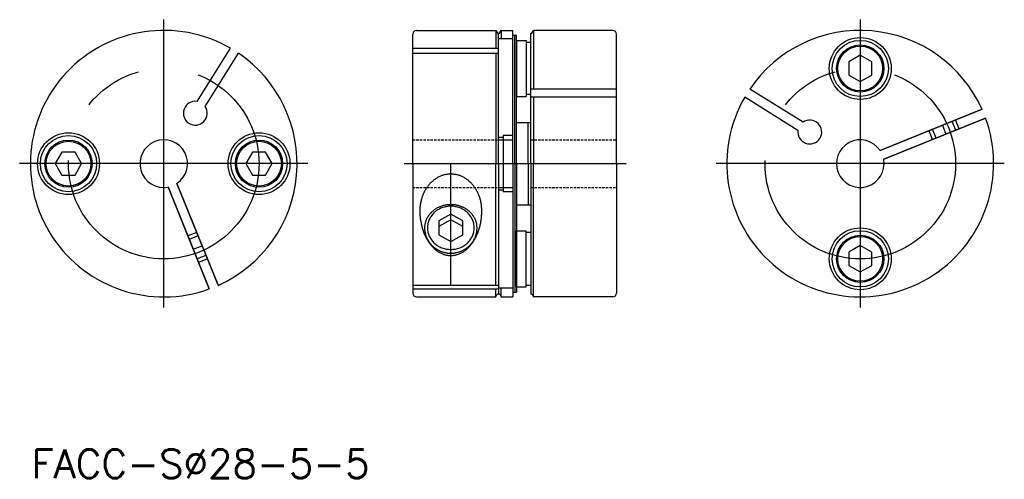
# Model space of a CAD drawing. Extents: x 68 to 171, y 41 to 89.
import ezdxf

# ---------------------------------------------------------------- set-up
doc = ezdxf.new("R2010")
doc.units = 0
doc.linetypes.add('CENTER', pattern=[50.8, 31.75, -6.35, 6.35, -6.35])
doc.linetypes.add('HIDDEN', pattern=[0.375, 0.25, -0.125])
doc.layers.get('0').update_dxf_attribs({"linetype": 'CONTINUOUS'})
doc.layers.add('CENTER', color=1, linetype='CENTER')
doc.styles.get("Standard").update_dxf_attribs({"font": 'txt.shx', "bigfont": 'chineset.shx'})

msp = doc.modelspace()

# ---------------------------------------------------------------- linework, layer by layer
at = {"color": 7, "linetype": 'CONTINUOUS'}
for p, q in [((109.05, 73.7), (109.05, 87.3)), ((109.45, 87.7), (117.76, 87.7)), ((117.76, 87.7), (117.76, 85.83)), ((117.76, 87.7), (117.87, 87.5)), ((118.05, 73.7), (118.05, 87.4)), ((118.22, 87.5), (118.34, 87.7)), ((118.34, 87.7), (118.34, 86.8)), ((118.34, 87.7), (119.55, 87.7)), ((119.55, 73.7), (119.55, 87.7)), ((119.55, 73.7), (119.55, 87.2)), ((119.55, 87.2), (119.95, 87.2)), ((119.75, 73.7), (119.75, 87.2)), ((119.95, 73.7), (119.95, 87.2)), ((121.45, 73.7), (121.45, 87.4)), ((121.62, 87.5), (121.74, 87.7)), ((121.74, 87.7), (121.74, 81.54)), ((130.05, 87.7), (121.74, 87.7)), ((130.45, 73.7), (130.45, 87.3)), ((86.4, 80.24), (89.9, 85.83)), ((86.4, 80.24), (89.9, 85.83)), ((109.05, 85.83), (118.05, 85.83)), ((119.55, 86.8), (118.05, 86.8)), ((119.95, 86.65), (119.95, 80.75)), ((119.95, 86.65), (120.95, 86.65)), ((120.95, 86.65), (120.95, 80.75)), ((120.95, 86.45), (121.45, 86.45)), ((87.25, 79.71), (90.75, 85.3)), ((87.25, 79.71), (90.75, 85.3)), ((109.05, 85.3), (118.05, 85.3)), ((117.76, 85.3), (117.76, 73.7)), ((156.03, 85.09), (154.83, 84.4)), ((157.23, 84.4), (156.03, 85.09)), ((154.83, 84.4), (154.83, 83.01)), ((157.23, 83.01), (157.23, 84.4)), ((154.83, 83.01), (156.03, 82.32)), ((156.03, 82.32), (157.23, 83.01)), ((119.95, 80.75), (120.95, 80.75)), ((121.45, 80.95), (120.95, 80.95)), ((130.45, 81.54), (121.45, 81.54)), ((130.45, 80.69), (121.45, 80.69)), ((121.74, 80.69), (121.74, 73.7)), ((149.49, 77.2), (143.9, 80.69)), ((149.49, 77.2), (143.9, 80.69)), ((150.02, 78.05), (144.43, 81.54)), ((150.02, 78.05), (144.43, 81.54)), ((158.11, 75.09), (168.82, 79.41)), ((168.82, 79.41), (158.11, 75.09)), ((119.95, 78.03), (121.45, 78.03)), ((121.16, 73.7), (121.16, 78.03)), ((158.49, 74.16), (169.19, 78.48)), ((169.19, 78.48), (158.49, 74.16)), ((118.55, 76.65), (118.55, 70.75)), ((119.55, 76.65), (118.55, 76.65)), ((118.55, 76.45), (118.05, 76.45)), ((118.05, 76.2), (119.55, 76.2)), ((72.22, 74.9), (71.52, 73.7)), ((73.6, 74.9), (72.22, 74.9)), ((74.29, 73.7), (73.6, 74.9)), ((92.22, 74.9), (91.52, 73.7)), ((93.6, 74.9), (92.22, 74.9)), ((94.29, 73.7), (93.6, 74.9)), ((71.52, 73.7), (72.22, 72.5)), ((73.6, 72.5), (74.29, 73.7)), ((91.52, 73.7), (92.22, 72.5)), ((93.6, 72.5), (94.29, 73.7)), ((109.05, 73.7), (109.05, 60.1)), ((117.76, 60.92), (117.76, 73.7)), ((118.05, 73.7), (118.05, 60)), ((119.55, 73.7), (119.55, 59.7)), ((119.55, 73.7), (119.55, 60.2)), ((119.75, 73.7), (119.75, 60.2)), ((119.95, 73.7), (119.95, 60.2)), ((121.16, 73.7), (121.16, 69.38)), ((121.45, 73.7), (121.45, 60)), ((121.74, 59.7), (121.74, 73.7)), ((130.45, 73.7), (130.45, 60.1)), ((72.22, 72.5), (73.6, 72.5)), ((92.22, 72.5), (93.6, 72.5)), ((88.61, 60.92), (84.29, 71.62)), ((84.29, 71.62), (88.61, 60.92)), ((87.69, 60.54), (83.36, 71.25)), ((83.36, 71.25), (87.69, 60.54)), ((118.05, 71.2), (119.55, 71.2)), ((118.05, 70.95), (118.55, 70.95)), ((119.55, 70.75), (118.55, 70.75)), ((119.95, 69.38), (121.45, 69.38)), ((113.05, 68.4), (111.8, 67.68)), ((114.3, 67.68), (113.05, 68.4)), ((113.05, 67.8), (111.8, 67.08)), ((111.8, 67.68), (111.8, 66.23)), ((114.3, 67.08), (113.05, 67.8)), ((114.3, 66.23), (114.3, 67.68)), ((111.8, 66.23), (113.05, 65.51)), ((113.05, 65.51), (114.3, 66.23)), ((119.95, 66.65), (120.95, 66.65)), ((119.95, 60.75), (119.95, 66.65)), ((120.95, 60.75), (120.95, 66.65)), ((121.45, 66.45), (120.95, 66.45)), ((156.03, 65.09), (154.83, 64.4)), ((154.83, 64.4), (154.83, 63.01)), ((157.23, 64.4), (156.03, 65.09)), ((157.23, 63.01), (157.23, 64.4)), ((154.83, 63.01), (156.03, 62.32)), ((156.03, 62.32), (157.23, 63.01)), ((109.05, 60.92), (118.05, 60.92)), ((109.05, 60.54), (118.05, 60.54)), ((117.76, 59.7), (117.76, 60.54)), ((119.55, 60.61), (118.05, 60.61)), ((118.34, 59.7), (118.34, 60.61)), ((119.55, 60.2), (119.95, 60.2)), ((119.95, 60.75), (120.95, 60.75)), ((120.95, 60.95), (121.45, 60.95)), ((109.45, 59.7), (117.76, 59.7)), ((117.76, 59.7), (117.87, 59.9)), ((118.22, 59.9), (118.34, 59.7)), ((118.34, 59.7), (119.55, 59.7)), ((121.62, 59.9), (121.74, 59.7)), ((130.05, 59.7), (121.74, 59.7))]:
    msp.add_line(p, q, dxfattribs=at)
at = {"color": 5, "linetype": 'CONTINUOUS'}
for p, q in [((166.05, 77.21), (165.67, 78.14)), ((166.42, 77.36), (166.04, 78.29)), ((163.63, 76.24), (163.26, 77.16)), ((164.01, 76.39), (163.63, 77.31)), ((86.37, 66.47), (85.44, 66.1)), ((86.34, 66.61), (86.34, 66.61)), ((86.52, 66.1), (85.59, 65.73)), ((87.34, 64.06), (86.42, 63.69)), ((87.49, 63.69), (86.56, 63.32))]:
    msp.add_line(p, q, dxfattribs=at)
at = {"color": 5, "linetype": 'HIDDEN'}
for p, q in [((109.05, 76.2), (118.05, 76.2)), ((121.45, 76.2), (130.45, 76.2)), ((109.05, 71.2), (118.05, 71.2)), ((121.45, 71.2), (130.45, 71.2))]:
    msp.add_line(p, q, dxfattribs=at)
at = {"color": 3, "linetype": 'CONTINUOUS'}
msp.add_line((87.55, 63.55), (87.55, 63.55), dxfattribs=at)
at = {"color": 7, "linetype": 'CONTINUOUS'}
for points in [[(116.3, 68.75, 0), (116.3, 68.84, 0), (116.29, 68.94, 0), (116.29, 69.03, 0), (116.28, 69.13, 0), (116.27, 69.22, 0), (116.26, 69.31, 0), (116.25, 69.41, 0), (116.23, 69.5, 0), (116.22, 69.59, 0), (116.2, 69.68, 0), (116.18, 69.78, 0), (116.16, 69.87, 0), (116.13, 69.96, 0), (116.11, 70.05, 0), (116.08, 70.14, 0), (116.05, 70.22, 0), (116.02, 70.31, 0), (115.98, 70.4, 0), (115.95, 70.48, 0), (115.91, 70.56, 0), (115.88, 70.65, 0), (115.83, 70.73, 0), (115.79, 70.81, 0), (115.75, 70.89, 0), (115.7, 70.97, 0), (115.66, 71.04, 0), (115.61, 71.12, 0), (115.56, 71.19, 0), (115.51, 71.27, 0), (115.45, 71.34, 0), (115.4, 71.41, 0), (115.34, 71.47, 0), (115.29, 71.54, 0), (115.23, 71.6, 0), (115.17, 71.67, 0), (115.11, 71.73, 0), (115.05, 71.79, 0), (114.98, 71.84, 0), (114.92, 71.9, 0), (114.85, 71.95, 0), (114.79, 72, 0), (114.72, 72.05, 0), (114.65, 72.1, 0), (114.58, 72.15, 0), (114.51, 72.19, 0), (114.44, 72.23, 0), (114.36, 72.27, 0), (114.29, 72.31, 0), (114.22, 72.34, 0), (114.14, 72.38, 0), (114.07, 72.41, 0), (113.99, 72.44, 0), (113.91, 72.46, 0), (113.84, 72.49, 0), (113.76, 72.51, 0), (113.68, 72.53, 0), (113.6, 72.55, 0), (113.52, 72.56, 0), (113.44, 72.57, 0), (113.36, 72.58, 0), (113.29, 72.59, 0), (113.21, 72.6, 0), (113.13, 72.6, 0), (113.05, 72.6, 0), (112.97, 72.6, 0), (112.89, 72.6, 0), (112.81, 72.59, 0), (112.73, 72.58, 0), (112.65, 72.57, 0), (112.57, 72.56, 0), (112.49, 72.55, 0), (112.41, 72.53, 0), (112.33, 72.51, 0), (112.26, 72.49, 0), (112.18, 72.46, 0), (112.1, 72.44, 0), (112.03, 72.41, 0), (111.95, 72.38, 0), (111.88, 72.34, 0), (111.8, 72.31, 0), (111.73, 72.27, 0), (111.66, 72.23, 0), (111.59, 72.19, 0), (111.52, 72.15, 0), (111.44, 72.1, 0), (111.38, 72.05, 0), (111.31, 72, 0), (111.24, 71.95, 0), (111.18, 71.9, 0), (111.11, 71.84, 0), (111.05, 71.79, 0), (110.98, 71.73, 0), (110.92, 71.67, 0), (110.86, 71.6, 0), (110.81, 71.54, 0), (110.75, 71.47, 0), (110.69, 71.41, 0), (110.64, 71.34, 0), (110.59, 71.27, 0), (110.53, 71.19, 0), (110.48, 71.12, 0), (110.44, 71.04, 0), (110.39, 70.97, 0), (110.34, 70.89, 0), (110.3, 70.81, 0), (110.26, 70.73, 0), (110.22, 70.65, 0), (110.18, 70.56, 0), (110.14, 70.48, 0), (110.11, 70.4, 0), (110.08, 70.31, 0), (110.04, 70.22, 0), (110.02, 70.14, 0), (109.99, 70.05, 0), (109.96, 69.96, 0), (109.94, 69.87, 0), (109.92, 69.78, 0), (109.89, 69.68, 0), (109.88, 69.59, 0), (109.86, 69.5, 0), (109.84, 69.41, 0), (109.83, 69.31, 0), (109.82, 69.22, 0), (109.81, 69.13, 0), (109.81, 69.03, 0), (109.8, 68.94, 0), (109.8, 68.84, 0), (109.8, 68.75, 0)], [(115.8, 66.96, 0), (115.8, 67.02, 0), (115.79, 67.08, 0), (115.79, 67.14, 0), (115.78, 67.2, 0), (115.78, 67.25, 0), (115.77, 67.31, 0), (115.76, 67.37, 0), (115.74, 67.43, 0), (115.73, 67.49, 0), (115.72, 67.55, 0), (115.7, 67.61, 0), (115.68, 67.66, 0), (115.66, 67.72, 0), (115.64, 67.78, 0), (115.61, 67.83, 0), (115.59, 67.89, 0), (115.56, 67.94, 0), (115.53, 68, 0), (115.5, 68.05, 0), (115.47, 68.11, 0), (115.44, 68.16, 0), (115.41, 68.21, 0), (115.37, 68.26, 0), (115.33, 68.31, 0), (115.3, 68.36, 0), (115.26, 68.41, 0), (115.22, 68.46, 0), (115.17, 68.5, 0), (115.13, 68.55, 0), (115.08, 68.59, 0), (115.04, 68.64, 0), (114.99, 68.68, 0), (114.94, 68.72, 0), (114.89, 68.76, 0), (114.84, 68.8, 0), (114.79, 68.84, 0), (114.74, 68.88, 0), (114.69, 68.91, 0), (114.63, 68.95, 0), (114.58, 68.98, 0), (114.52, 69.02, 0), (114.46, 69.05, 0), (114.4, 69.08, 0), (114.34, 69.11, 0), (114.28, 69.13, 0), (114.22, 69.16, 0), (114.16, 69.18, 0), (114.1, 69.21, 0), (114.04, 69.23, 0), (113.97, 69.25, 0), (113.91, 69.27, 0), (113.84, 69.29, 0), (113.78, 69.31, 0), (113.72, 69.32, 0), (113.65, 69.33, 0), (113.58, 69.35, 0), (113.52, 69.36, 0), (113.45, 69.37, 0), (113.38, 69.38, 0), (113.32, 69.38, 0), (113.25, 69.39, 0), (113.18, 69.39, 0), (113.11, 69.39, 0), (113.05, 69.39, 0), (112.98, 69.39, 0), (112.91, 69.39, 0), (112.84, 69.39, 0), (112.78, 69.38, 0), (112.71, 69.38, 0), (112.64, 69.37, 0), (112.58, 69.36, 0), (112.51, 69.35, 0), (112.44, 69.33, 0), (112.38, 69.32, 0), (112.31, 69.31, 0), (112.25, 69.29, 0), (112.18, 69.27, 0), (112.12, 69.25, 0), (112.06, 69.23, 0), (112, 69.21, 0), (111.93, 69.18, 0), (111.87, 69.16, 0), (111.81, 69.13, 0), (111.75, 69.11, 0), (111.69, 69.08, 0), (111.63, 69.05, 0), (111.58, 69.02, 0), (111.52, 68.98, 0), (111.46, 68.95, 0), (111.41, 68.91, 0), (111.36, 68.88, 0), (111.3, 68.84, 0), (111.25, 68.8, 0), (111.2, 68.76, 0), (111.15, 68.72, 0), (111.1, 68.68, 0), (111.06, 68.64, 0), (111.01, 68.59, 0), (110.97, 68.55, 0), (110.92, 68.5, 0), (110.88, 68.46, 0), (110.84, 68.41, 0), (110.8, 68.36, 0), (110.76, 68.31, 0), (110.72, 68.26, 0), (110.69, 68.21, 0), (110.65, 68.16, 0), (110.62, 68.11, 0), (110.59, 68.05, 0), (110.56, 68, 0), (110.53, 67.94, 0), (110.51, 67.89, 0), (110.48, 67.83, 0), (110.46, 67.78, 0), (110.44, 67.72, 0), (110.42, 67.66, 0), (110.4, 67.61, 0), (110.38, 67.55, 0), (110.36, 67.49, 0), (110.35, 67.43, 0), (110.34, 67.37, 0), (110.33, 67.31, 0), (110.32, 67.25, 0), (110.31, 67.2, 0), (110.3, 67.14, 0), (110.3, 67.08, 0), (110.3, 67.02, 0), (110.3, 66.96, 0)], [(109.8, 68.75, 0), (109.8, 68.63, 0), (109.8, 68.52, 0), (109.81, 68.4, 0), (109.81, 68.29, 0), (109.82, 68.17, 0), (109.83, 68.06, 0), (109.84, 67.94, 0), (109.86, 67.83, 0), (109.88, 67.72, 0), (109.89, 67.61, 0), (109.92, 67.49, 0), (109.94, 67.38, 0), (109.96, 67.27, 0), (109.99, 67.16, 0), (110.02, 67.06, 0), (110.04, 66.95, 0), (110.08, 66.84, 0), (110.11, 66.74, 0), (110.14, 66.64, 0), (110.18, 66.53, 0), (110.22, 66.43, 0), (110.26, 66.33, 0), (110.3, 66.23, 0), (110.34, 66.14, 0), (110.39, 66.04, 0), (110.44, 65.95, 0), (110.48, 65.86, 0), (110.53, 65.77, 0), (110.59, 65.68, 0), (110.64, 65.59, 0), (110.69, 65.51, 0), (110.75, 65.43, 0), (110.81, 65.34, 0), (110.86, 65.27, 0), (110.92, 65.19, 0), (110.98, 65.12, 0), (111.05, 65.04, 0), (111.11, 64.97, 0), (111.18, 64.91, 0), (111.24, 64.84, 0), (111.31, 64.78, 0), (111.38, 64.72, 0), (111.44, 64.66, 0), (111.52, 64.6, 0), (111.59, 64.55, 0), (111.66, 64.5, 0), (111.73, 64.45, 0), (111.8, 64.41, 0), (111.88, 64.36, 0), (111.95, 64.32, 0), (112.03, 64.29, 0), (112.1, 64.25, 0), (112.18, 64.22, 0), (112.26, 64.19, 0), (112.33, 64.16, 0), (112.41, 64.14, 0), (112.49, 64.12, 0), (112.57, 64.1, 0), (112.65, 64.08, 0), (112.73, 64.07, 0), (112.81, 64.06, 0), (112.89, 64.05, 0), (112.97, 64.05, 0), (113.05, 64.05, 0), (113.13, 64.05, 0), (113.21, 64.05, 0), (113.29, 64.06, 0), (113.36, 64.07, 0), (113.44, 64.08, 0), (113.52, 64.1, 0), (113.6, 64.12, 0), (113.68, 64.14, 0), (113.76, 64.16, 0), (113.84, 64.19, 0), (113.91, 64.22, 0), (113.99, 64.25, 0), (114.07, 64.29, 0), (114.14, 64.32, 0), (114.22, 64.36, 0), (114.29, 64.41, 0), (114.36, 64.45, 0), (114.44, 64.5, 0), (114.51, 64.55, 0), (114.58, 64.6, 0), (114.65, 64.66, 0), (114.72, 64.72, 0), (114.79, 64.78, 0), (114.85, 64.84, 0), (114.92, 64.91, 0), (114.98, 64.97, 0), (115.05, 65.04, 0), (115.11, 65.12, 0), (115.17, 65.19, 0), (115.23, 65.27, 0), (115.29, 65.34, 0), (115.34, 65.43, 0), (115.4, 65.51, 0), (115.45, 65.59, 0), (115.51, 65.68, 0), (115.56, 65.77, 0), (115.61, 65.86, 0), (115.66, 65.95, 0), (115.7, 66.04, 0), (115.75, 66.14, 0), (115.79, 66.23, 0), (115.83, 66.33, 0), (115.88, 66.43, 0), (115.91, 66.53, 0), (115.95, 66.64, 0), (115.98, 66.74, 0), (116.02, 66.84, 0), (116.05, 66.95, 0), (116.08, 67.06, 0), (116.11, 67.16, 0), (116.13, 67.27, 0), (116.16, 67.38, 0), (116.18, 67.49, 0), (116.2, 67.61, 0), (116.22, 67.72, 0), (116.23, 67.83, 0), (116.25, 67.94, 0), (116.26, 68.06, 0), (116.27, 68.17, 0), (116.28, 68.29, 0), (116.29, 68.4, 0), (116.29, 68.52, 0), (116.3, 68.63, 0), (116.3, 68.75, 0)], [(115.5, 66.96, 0), (115.49, 67.07, 0), (115.48, 67.18, 0), (115.47, 67.29, 0), (115.45, 67.4, 0), (115.42, 67.51, 0), (115.39, 67.62, 0), (115.35, 67.72, 0), (115.31, 67.83, 0), (115.26, 67.93, 0), (115.21, 68.03, 0), (115.15, 68.12, 0), (115.08, 68.22, 0), (115.02, 68.31, 0), (114.94, 68.4, 0), (114.86, 68.48, 0), (114.78, 68.56, 0), (114.69, 68.64, 0), (114.6, 68.71, 0), (114.51, 68.78, 0), (114.41, 68.84, 0), (114.31, 68.9, 0), (114.2, 68.96, 0), (114.09, 69.01, 0), (113.98, 69.05, 0), (113.87, 69.09, 0), (113.76, 69.13, 0), (113.64, 69.16, 0), (113.53, 69.18, 0), (113.41, 69.2, 0), (113.29, 69.22, 0), (113.17, 69.22, 0), (113.05, 69.23, 0), (112.93, 69.22, 0), (112.81, 69.22, 0), (112.69, 69.2, 0), (112.57, 69.18, 0), (112.45, 69.16, 0), (112.34, 69.13, 0), (112.22, 69.09, 0), (112.11, 69.05, 0), (112, 69.01, 0), (111.89, 68.96, 0), (111.79, 68.9, 0), (111.69, 68.84, 0), (111.59, 68.78, 0), (111.49, 68.71, 0), (111.4, 68.64, 0), (111.31, 68.56, 0), (111.23, 68.48, 0), (111.15, 68.4, 0), (111.08, 68.31, 0), (111.01, 68.22, 0), (110.94, 68.12, 0), (110.89, 68.03, 0), (110.83, 67.93, 0), (110.78, 67.83, 0), (110.74, 67.72, 0), (110.7, 67.62, 0), (110.67, 67.51, 0), (110.64, 67.4, 0), (110.62, 67.29, 0), (110.61, 67.18, 0), (110.6, 67.07, 0), (110.6, 66.96, 0), (110.6, 66.84, 0), (110.61, 66.73, 0), (110.62, 66.62, 0), (110.64, 66.51, 0), (110.67, 66.4, 0), (110.7, 66.3, 0), (110.74, 66.19, 0), (110.78, 66.09, 0), (110.83, 65.98, 0), (110.89, 65.89, 0), (110.94, 65.79, 0), (111.01, 65.69, 0), (111.08, 65.6, 0), (111.15, 65.52, 0), (111.23, 65.43, 0), (111.31, 65.35, 0), (111.4, 65.27, 0), (111.49, 65.2, 0), (111.59, 65.13, 0), (111.69, 65.07, 0), (111.79, 65.01, 0), (111.89, 64.95, 0), (112, 64.9, 0), (112.11, 64.86, 0), (112.22, 64.82, 0), (112.34, 64.78, 0), (112.45, 64.75, 0), (112.57, 64.73, 0), (112.69, 64.71, 0), (112.81, 64.7, 0), (112.93, 64.69, 0), (113.05, 64.68, 0), (113.17, 64.69, 0), (113.29, 64.7, 0), (113.41, 64.71, 0), (113.53, 64.73, 0), (113.64, 64.75, 0), (113.76, 64.78, 0), (113.87, 64.82, 0), (113.98, 64.86, 0), (114.09, 64.9, 0), (114.2, 64.95, 0), (114.31, 65.01, 0), (114.41, 65.07, 0), (114.51, 65.13, 0), (114.6, 65.2, 0), (114.69, 65.27, 0), (114.78, 65.35, 0), (114.86, 65.43, 0), (114.94, 65.52, 0), (115.02, 65.6, 0), (115.08, 65.69, 0), (115.15, 65.79, 0), (115.21, 65.89, 0), (115.26, 65.98, 0), (115.31, 66.09, 0), (115.35, 66.19, 0), (115.39, 66.3, 0), (115.42, 66.4, 0), (115.45, 66.51, 0), (115.47, 66.62, 0), (115.48, 66.73, 0), (115.49, 66.84, 0), (115.5, 66.96, 0)], [(110.3, 66.96, 0), (110.3, 66.89, 0), (110.3, 66.83, 0), (110.3, 66.76, 0), (110.31, 66.7, 0), (110.32, 66.63, 0), (110.33, 66.57, 0), (110.34, 66.5, 0), (110.35, 66.44, 0), (110.36, 66.37, 0), (110.38, 66.31, 0), (110.4, 66.25, 0), (110.42, 66.18, 0), (110.44, 66.12, 0), (110.46, 66.06, 0), (110.48, 66, 0), (110.51, 65.94, 0), (110.53, 65.88, 0), (110.56, 65.82, 0), (110.59, 65.76, 0), (110.62, 65.7, 0), (110.65, 65.64, 0), (110.69, 65.59, 0), (110.72, 65.53, 0), (110.76, 65.48, 0), (110.8, 65.42, 0), (110.84, 65.37, 0), (110.88, 65.32, 0), (110.92, 65.27, 0), (110.97, 65.22, 0), (111.01, 65.17, 0), (111.06, 65.12, 0), (111.1, 65.07, 0), (111.15, 65.03, 0), (111.2, 64.98, 0), (111.25, 64.94, 0), (111.3, 64.9, 0), (111.36, 64.86, 0), (111.41, 64.82, 0), (111.46, 64.78, 0), (111.52, 64.74, 0), (111.58, 64.71, 0), (111.63, 64.67, 0), (111.69, 64.64, 0), (111.75, 64.61, 0), (111.81, 64.58, 0), (111.87, 64.55, 0), (111.93, 64.52, 0), (112, 64.5, 0), (112.06, 64.47, 0), (112.12, 64.45, 0), (112.18, 64.43, 0), (112.25, 64.41, 0), (112.31, 64.39, 0), (112.38, 64.37, 0), (112.44, 64.36, 0), (112.51, 64.35, 0), (112.58, 64.33, 0), (112.64, 64.32, 0), (112.71, 64.31, 0), (112.78, 64.31, 0), (112.84, 64.3, 0), (112.91, 64.3, 0), (112.98, 64.29, 0), (113.05, 64.29, 0), (113.11, 64.29, 0), (113.18, 64.3, 0), (113.25, 64.3, 0), (113.32, 64.31, 0), (113.38, 64.31, 0), (113.45, 64.32, 0), (113.52, 64.33, 0), (113.58, 64.35, 0), (113.65, 64.36, 0), (113.72, 64.37, 0), (113.78, 64.39, 0), (113.84, 64.41, 0), (113.91, 64.43, 0), (113.97, 64.45, 0), (114.04, 64.47, 0), (114.1, 64.5, 0), (114.16, 64.52, 0), (114.22, 64.55, 0), (114.28, 64.58, 0), (114.34, 64.61, 0), (114.4, 64.64, 0), (114.46, 64.67, 0), (114.52, 64.71, 0), (114.58, 64.74, 0), (114.63, 64.78, 0), (114.69, 64.82, 0), (114.74, 64.86, 0), (114.79, 64.9, 0), (114.84, 64.94, 0), (114.89, 64.98, 0), (114.94, 65.03, 0), (114.99, 65.07, 0), (115.04, 65.12, 0), (115.08, 65.17, 0), (115.13, 65.22, 0), (115.17, 65.27, 0), (115.22, 65.32, 0), (115.26, 65.37, 0), (115.3, 65.42, 0), (115.33, 65.48, 0), (115.37, 65.53, 0), (115.41, 65.59, 0), (115.44, 65.64, 0), (115.47, 65.7, 0), (115.5, 65.76, 0), (115.53, 65.82, 0), (115.56, 65.88, 0), (115.59, 65.94, 0), (115.61, 66, 0), (115.64, 66.06, 0), (115.66, 66.12, 0), (115.68, 66.18, 0), (115.7, 66.25, 0), (115.72, 66.31, 0), (115.73, 66.37, 0), (115.74, 66.44, 0), (115.76, 66.5, 0), (115.77, 66.57, 0), (115.78, 66.63, 0), (115.78, 66.7, 0), (115.79, 66.76, 0), (115.79, 66.83, 0), (115.8, 66.89, 0), (115.8, 66.96, 0)]]:
    msp.add_polyline3d(points, dxfattribs=at)
for centre, radius in [((156.03, 83.7), 3.25), ((156.03, 83.7), 2.95), ((156.03, 83.7), 2.48), ((156.03, 83.7), 2.35), ((72.91, 73.7), 3.25), ((72.91, 73.7), 2.95), ((92.91, 73.7), 3.25), ((92.91, 73.7), 2.95), ((72.91, 73.7), 2.48), ((72.91, 73.7), 2.35), ((92.91, 73.7), 2.48), ((92.91, 73.7), 2.35), ((156.03, 63.7), 3.25), ((156.03, 63.7), 2.95), ((156.03, 63.7), 2.48), ((156.03, 63.7), 2.35)]:
    msp.add_circle(centre, radius, dxfattribs=at)
for centre, radius, start, end in [((82.91, 73.7), 14, 60.0467, 289.9533), ((109.45, 87.3), 0.4, 90, 180), ((118.05, 87.6), 0.2, 210, 330), ((121.45, 87.6), 0.2, 270, 330), ((130.05, 87.3), 0.4, 0, 90), ((156.03, 73.7), 14, 24.0467, 145.9533), ((82.91, 73.7), 14, 294.0467, 55.9533), ((156.03, 73.7), 14, 150.0467, 19.9533), ((86.22, 79), 1.25, 81.5782, 34.4218), ((150.73, 77.02), 1.25, 171.5782, 124.4218), ((82.91, 73.7), 2.5, 303.537, 280.463), ((156.03, 73.7), 2.5, 33.537, 10.463), ((109.45, 60.1), 0.4, 180, 270), ((118.05, 59.8), 0.2, 30, 150), ((121.45, 59.8), 0.2, 30, 90), ((130.05, 60.1), 0.4, 270, 0)]:
    msp.add_arc(centre, radius, start, end, dxfattribs=at)
at = {"layer": 'CENTER', "color": 1, "linetype": 'CENTER'}
for p, q in [((82.91, 58.58), (82.91, 88.83)), ((156.03, 88.83), (156.03, 58.58)), ((164.65, 77.73), (165.03, 76.8)), ((98.03, 73.7), (67.78, 73.7)), ((108.15, 73.7), (131.46, 73.7)), ((113.05, 60.92), (113.05, 73.7)), ((171.15, 73.7), (140.91, 73.7)), ((86, 64.71), (86.93, 65.08))]:
    msp.add_line(p, q, dxfattribs=at)
for centre in [(82.91, 73.7), (156.03, 73.7)]:
    msp.add_circle(centre, 10, dxfattribs=at)

# ---------------------------------------------------------------- texts
at = {"color": 7, "linetype": 'CONTINUOUS'}
msp.add_text('FACC-S%%C28-5-5', height=3, dxfattribs=at).set_placement((69.04, 40.67))

doc.saveas('drawing.dxf')
